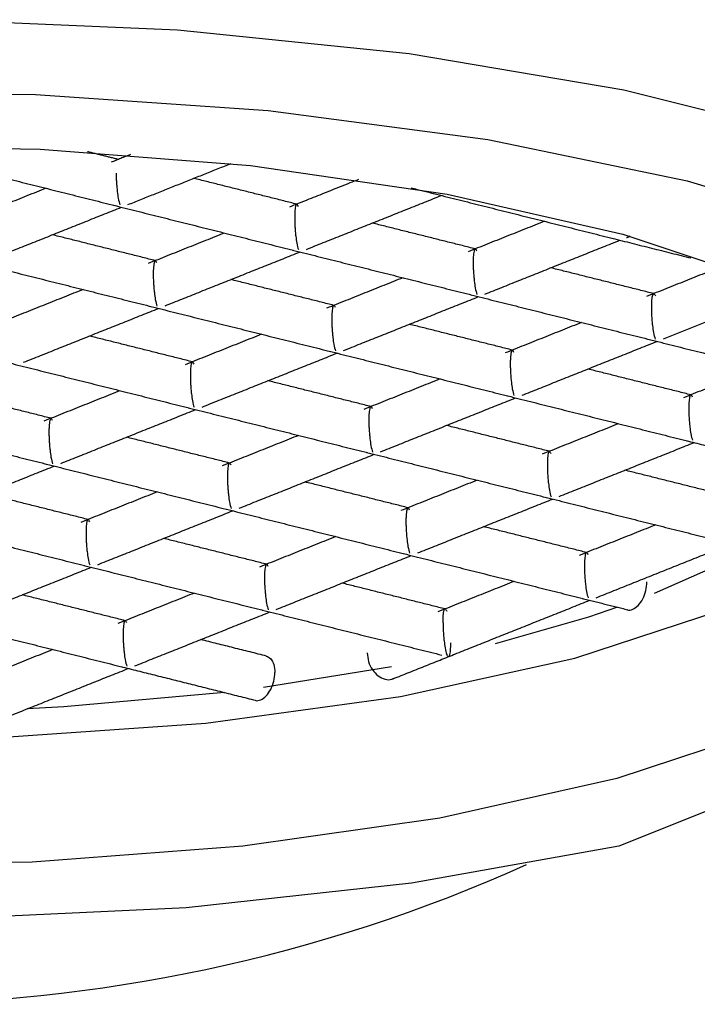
# Model space of a CAD drawing. Header units: millimetres. Extents: x 3935.343 to 3935.388, y 1757.192 to 1757.346.
# Tile 3 of 5: x 3935.36652 to 3935.37247, y 1757.25347 to 1757.26211. Entities that reach past the tile are written whole.
import ezdxf

# ---------------------------------------------------------------- set-up
doc = ezdxf.new("R2010")
doc.units = ezdxf.units.MM
doc.layers.add('SANINDUSA', color=3, linetype='Continuous')

msp = doc.modelspace()

# ---------------------------------------------------------------- linework, layer by layer
at = {"layer": 'SANINDUSA'}
for p, q in [((3935.375942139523, 1757.256517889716), (3935.37177647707, 1757.25485514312)), ((3935.36977995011, 1757.256430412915), (3935.368655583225, 1757.256248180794))]:
    msp.add_line(p, q, dxfattribs=at)
at = {"layer": 'SANINDUSA', "flags": 128}
for points in [[(3935.37683742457, 1757.257349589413), (3935.377198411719, 1757.258015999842), (3935.377179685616, 1757.258692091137), (3935.376781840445, 1757.259356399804), (3935.376017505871, 1757.259987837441), (3935.374910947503, 1757.260566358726), (3935.373497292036, 1757.261073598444), (3935.371821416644, 1757.261493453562), (3935.36993652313, 1757.261812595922), (3935.367902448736, 1757.262020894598), (3935.365783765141, 1757.262111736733), (3935.363647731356, 1757.262082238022), (3935.361562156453, 1757.261933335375), (3935.359593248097, 1757.26166975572)], [(3935.358697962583, 1757.260838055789), (3935.360519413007, 1757.261163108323), (3935.362496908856, 1757.261378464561), (3935.364565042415, 1757.261477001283), (3935.366655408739, 1757.261455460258), (3935.368698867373, 1757.261314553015), (3935.370627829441, 1757.261058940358), (3935.37237849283, 1757.2606970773), (3935.373892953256, 1757.260240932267), (3935.375121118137, 1757.259705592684), (3935.376022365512, 1757.259108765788), (3935.376566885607, 1757.258470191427), (3935.376736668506, 1757.257810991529), (3935.376526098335, 1757.257152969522), (3935.375942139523, 1757.256517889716)], [(3935.359465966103, 1757.260429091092), (3935.361115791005, 1757.260727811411), (3935.3629145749, 1757.260922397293), (3935.364797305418, 1757.261005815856), (3935.366695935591, 1757.260975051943), (3935.368541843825, 1757.260831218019), (3935.370268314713, 1757.260579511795), (3935.371812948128, 1757.260229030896), (3935.373119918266, 1757.259792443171)], [(3935.373649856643, 1757.25955620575), (3935.373732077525, 1757.25945860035), (3935.373980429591, 1757.258904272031), (3935.373870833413, 1757.258345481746), (3935.373407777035, 1757.257805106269), (3935.372610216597, 1757.257305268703), (3935.372087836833, 1757.257073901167)], [(3935.37177647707, 1757.25485514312), (3935.369955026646, 1757.254530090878), (3935.367977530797, 1757.254314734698), (3935.365909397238, 1757.254216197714), (3935.363819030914, 1757.254237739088), (3935.361775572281, 1757.254378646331), (3935.359846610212, 1757.254634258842), (3935.358095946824, 1757.254996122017), (3935.356581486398, 1757.25545226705), (3935.355353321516, 1757.255987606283), (3935.354452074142, 1757.256584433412), (3935.353907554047, 1757.257223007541), (3935.353737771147, 1757.257882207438), (3935.353948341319, 1757.258540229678), (3935.354532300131, 1757.259175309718)], [(3935.355737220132, 1757.258795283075), (3935.355800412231, 1757.258449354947), (3935.356195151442, 1757.257873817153), (3935.356937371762, 1757.257333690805), (3935.357998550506, 1757.256849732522), (3935.359337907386, 1757.256440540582), (3935.360903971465, 1757.256121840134), (3935.36263656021, 1757.255905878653), (3935.364469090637, 1757.255800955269), (3935.366331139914, 1757.255811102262), (3935.36815115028, 1757.255935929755), (3935.369859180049, 1757.256170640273), (3935.371389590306, 1757.256506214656), (3935.372683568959, 1757.256929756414), (3935.373691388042, 1757.257424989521), (3935.374374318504, 1757.257972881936), (3935.37470611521, 1757.258552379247), (3935.374737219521, 1757.258795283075)], [(3935.371766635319, 1757.256953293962), (3935.371510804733, 1757.256866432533), (3935.370690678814, 1757.25663143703)], [(3935.368312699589, 1757.256204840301), (3935.36690186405, 1757.25607882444), (3935.366581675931, 1757.256061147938)], [(3935.373075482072, 1757.255882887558), (3935.371758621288, 1757.255449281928), (3935.370206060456, 1757.255102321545), (3935.368473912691, 1757.254854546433), (3935.366624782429, 1757.254714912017), (3935.364725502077, 1757.254688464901), (3935.362844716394, 1757.254776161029), (3935.361050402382, 1757.254974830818), (3935.359407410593, 1757.255277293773)]]:
    msp.add_lwpolyline(points, dxfattribs=at)
at = {"layer": 'SANINDUSA'}
msp.add_arc((3935.365237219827, 1757.267467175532), 0.01400000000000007, 245.8389500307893, 294.1610499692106, dxfattribs=at)
for points in [[(3935.365774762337, 1757.260875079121), (3935.367351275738, 1757.260480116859)], [(3935.36738134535, 1757.260884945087), (3935.367109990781, 1757.260952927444)], [(3935.36748846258, 1757.260927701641), (3935.367317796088, 1757.26085957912)], [(3935.367466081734, 1757.260488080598), (3935.368371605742, 1757.260849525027)], [(3935.368948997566, 1757.260492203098), (3935.368044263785, 1757.260718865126)], [(3935.369490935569, 1757.260708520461), (3935.368885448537, 1757.260466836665)], [(3935.366746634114, 1757.260631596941), (3935.366075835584, 1757.26036384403)], [(3935.369953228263, 1757.26063513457), (3935.370160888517, 1757.260583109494)], [(3935.369033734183, 1757.260095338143), (3935.370219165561, 1757.260568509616)], [(3935.370152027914, 1757.260585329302), (3935.371728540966, 1757.260190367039)], [(3935.366224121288, 1757.259992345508), (3935.367409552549, 1757.260465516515)], [(3935.367342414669, 1757.260482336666), (3935.368918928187, 1757.260087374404)], [(3935.370516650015, 1757.260099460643), (3935.369611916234, 1757.260326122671)], [(3935.371123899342, 1757.260341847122), (3935.370453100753, 1757.260074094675)], [(3935.367707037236, 1757.259996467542), (3935.366802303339, 1757.26022312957)], [(3935.368314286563, 1757.260238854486), (3935.367643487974, 1757.259971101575)], [(3935.371719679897, 1757.260192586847), (3935.372410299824, 1757.26001956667)], [(3935.371843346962, 1757.260198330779), (3935.371876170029, 1757.260211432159)], [(3935.370601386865, 1757.259702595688), (3935.37178681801, 1757.260175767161)], [(3935.36779177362, 1757.259599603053), (3935.368977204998, 1757.26007277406)], [(3935.368910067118, 1757.260089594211), (3935.370486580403, 1757.259694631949)], [(3935.366100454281, 1757.259986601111), (3935.367676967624, 1757.259591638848)], [(3935.372084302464, 1757.259706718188), (3935.371179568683, 1757.259933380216)], [(3935.372698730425, 1757.259951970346), (3935.372020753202, 1757.25968135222)], [(3935.369881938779, 1757.259846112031), (3935.369211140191, 1757.25957835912)], [(3935.369274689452, 1757.259603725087), (3935.368369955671, 1757.259830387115)], [(3935.367072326, 1757.259743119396), (3935.366401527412, 1757.259475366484)], [(3935.369359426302, 1757.259206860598), (3935.370544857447, 1757.259680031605)], [(3935.3704777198, 1757.259696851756), (3935.372054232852, 1757.259301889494)], [(3935.372169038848, 1757.259309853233), (3935.373106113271, 1757.259683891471)], [(3935.366549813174, 1757.259103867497), (3935.367735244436, 1757.25957703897)], [(3935.367668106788, 1757.259593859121), (3935.36924461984, 1757.259198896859)], [(3935.370842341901, 1757.259210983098), (3935.36993760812, 1757.259437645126)], [(3935.371449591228, 1757.259453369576), (3935.37077879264, 1757.259185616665)], [(3935.368032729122, 1757.259107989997), (3935.367127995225, 1757.259334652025)], [(3935.368639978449, 1757.259350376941), (3935.367969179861, 1757.259082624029)], [(3935.370927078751, 1757.258814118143), (3935.372112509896, 1757.259287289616)], [(3935.372045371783, 1757.259304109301), (3935.373637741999, 1757.258905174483)], [(3935.368117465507, 1757.258711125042), (3935.369302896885, 1757.259184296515)], [(3935.369235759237, 1757.259201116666), (3935.370812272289, 1757.258806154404)], [(3935.366426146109, 1757.259098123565), (3935.36800265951, 1757.258703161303)], [(3935.373017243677, 1757.259060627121), (3935.372346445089, 1757.258792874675)], [(3935.37240999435, 1757.258818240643), (3935.371505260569, 1757.259044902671)], [(3935.369600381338, 1757.258715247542), (3935.368695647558, 1757.25894190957)], [(3935.370207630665, 1757.258957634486), (3935.369536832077, 1757.258689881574)], [(3935.366790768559, 1757.258612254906), (3935.365886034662, 1757.258838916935)], [(3935.367398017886, 1757.258854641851), (3935.366727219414, 1757.258586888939)], [(3935.370803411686, 1757.258808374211), (3935.372379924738, 1757.258413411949)], [(3935.369685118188, 1757.258318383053), (3935.370870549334, 1757.25879155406)], [(3935.36687550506, 1757.258215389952), (3935.368060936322, 1757.258688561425)], [(3935.367993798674, 1757.25870538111), (3935.369570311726, 1757.258310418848)], [(3935.365184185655, 1757.258602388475), (3935.366760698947, 1757.258207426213)], [(3935.371168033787, 1757.258322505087), (3935.370263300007, 1757.258549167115)], [(3935.371775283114, 1757.258564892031), (3935.371104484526, 1757.258297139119)], [(3935.368965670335, 1757.258461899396), (3935.368294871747, 1757.258194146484)], [(3935.368358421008, 1757.258219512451), (3935.367453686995, 1757.25844617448)], [(3935.371252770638, 1757.257925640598), (3935.372438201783, 1757.258398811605)], [(3935.372371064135, 1757.258415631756), (3935.373553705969, 1757.258119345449)], [(3935.368443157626, 1757.25782264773), (3935.369628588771, 1757.25829581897)], [(3935.369561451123, 1757.258312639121), (3935.371137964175, 1757.257917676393)], [(3935.365633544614, 1757.257719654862), (3935.366818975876, 1757.258192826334)], [(3935.366751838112, 1757.25820964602), (3935.368328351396, 1757.257814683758)], [(3935.372735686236, 1757.257929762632), (3935.371830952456, 1757.258156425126)], [(3935.369926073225, 1757.257826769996), (3935.369021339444, 1757.258053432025)], [(3935.370533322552, 1757.258069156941), (3935.369862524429, 1757.257801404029)], [(3935.367116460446, 1757.257723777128), (3935.366211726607, 1757.25795043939)], [(3935.367723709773, 1757.25796616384), (3935.367052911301, 1757.257698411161)], [(3935.370010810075, 1757.257429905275), (3935.37119624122, 1757.257903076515)], [(3935.371129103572, 1757.257919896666), (3935.372705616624, 1757.257524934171)], [(3935.367201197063, 1757.257326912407), (3935.368386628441, 1757.257800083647)], [(3935.368319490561, 1757.257816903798), (3935.369896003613, 1757.257421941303)], [(3935.365509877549, 1757.25771391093), (3935.36708639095, 1757.257318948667)], [(3935.372100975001, 1757.257676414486), (3935.371430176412, 1757.257408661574)], [(3935.371493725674, 1757.257434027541), (3935.370588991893, 1757.257660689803)], [(3935.368684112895, 1757.257331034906), (3935.367779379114, 1757.257557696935)], [(3935.369291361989, 1757.257573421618), (3935.368620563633, 1757.257305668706)], [(3935.371578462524, 1757.25703716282), (3935.37282744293, 1757.25753570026)], [(3935.36988714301, 1757.257424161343), (3935.371463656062, 1757.257029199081)], [(3935.368768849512, 1757.256934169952), (3935.369954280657, 1757.257407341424)], [(3935.3659592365, 1757.256831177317), (3935.367144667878, 1757.257304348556)], [(3935.367077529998, 1757.257321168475), (3935.368654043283, 1757.256926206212)], [(3935.370251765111, 1757.256938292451), (3935.36934703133, 1757.25716495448)], [(3935.370859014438, 1757.257180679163), (3935.370188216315, 1757.256912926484)], [(3935.368049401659, 1757.257077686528), (3935.36737860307, 1757.256809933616)], [(3935.367442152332, 1757.256835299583), (3935.366537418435, 1757.257061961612)], [(3935.370336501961, 1757.25654142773), (3935.371521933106, 1757.257014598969)], [(3935.371454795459, 1757.257031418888), (3935.371853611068, 1757.256931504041)], [(3935.367526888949, 1757.256438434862), (3935.368712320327, 1757.256911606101)], [(3935.368645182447, 1757.25692842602), (3935.370221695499, 1757.256533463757)], [(3935.365835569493, 1757.256825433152), (3935.36741208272, 1757.256430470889)], [(3935.368683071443, 1757.256524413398), (3935.368105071, 1757.256669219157)], [(3935.366807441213, 1757.256581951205), (3935.366124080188, 1757.256309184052)], [(3935.369796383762, 1757.256325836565), (3935.370343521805, 1757.256544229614)], [(3935.366272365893, 1757.255937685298), (3935.367470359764, 1757.256415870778)], [(3935.367403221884, 1757.25643269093), (3935.368585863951, 1757.256136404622)]]:
    msp.add_open_spline(points, degree=1, dxfattribs=at)
for points, knots in [([(3935.367362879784, 1757.260764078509), (3935.367362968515, 1757.260751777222), (3935.367363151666, 1757.2607263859), (3935.36736496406, 1757.260685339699), (3935.367368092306, 1757.2606432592), (3935.367373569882, 1757.260592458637), (3935.367381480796, 1757.26053039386), (3935.367390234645, 1757.260502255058), (3935.367395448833, 1757.260485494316)], [0, 0, 0, 0, 0.09925389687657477, 0.2048718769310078, 0.3198249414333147, 0.4464285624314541, 0.6702678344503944, 1, 1, 1, 1]), ([(3935.368963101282, 1757.260472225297), (3935.368957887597, 1757.260481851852), (3935.368949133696, 1757.260498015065), (3935.368941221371, 1757.260485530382), (3935.368935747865, 1757.260463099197), (3935.36893261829, 1757.260437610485), (3935.368930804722, 1757.260407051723), (3935.368930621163, 1757.260382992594), (3935.368930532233, 1757.26037133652)], [0, 0, 0, 0, 0.3296973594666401, 0.5535696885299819, 0.6801668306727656, 0.7951133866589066, 0.9007373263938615, 1, 1, 1, 1]), ([(3935.368930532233, 1757.26037133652), (3935.368930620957, 1757.260359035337), (3935.368930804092, 1757.260333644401), (3935.36893261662, 1757.26029259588), (3935.368935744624, 1757.260250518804), (3935.368941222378, 1757.260199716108), (3935.3689491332, 1757.260137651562), (3935.368957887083, 1757.260109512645), (3935.368963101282, 1757.260092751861)], [0, 0, 0, 0, 0.09925335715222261, 0.2048693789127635, 0.3198277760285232, 0.4464307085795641, 0.6702696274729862, 1, 1, 1, 1]), ([(3935.370530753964, 1757.260079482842), (3935.370525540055, 1757.260089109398), (3935.37051678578, 1757.260105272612), (3935.370508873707, 1757.260092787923), (3935.370503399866, 1757.260070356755), (3935.370500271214, 1757.260044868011), (3935.370498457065, 1757.260014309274), (3935.370498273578, 1757.25999025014), (3935.370498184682, 1757.259978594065)], [0, 0, 0, 0, 0.3296974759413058, 0.5535697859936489, 0.6801669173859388, 0.7951133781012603, 0.9007373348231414, 1, 1, 1, 1]), ([(3935.367721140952, 1757.259976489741), (3935.367715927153, 1757.25998611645), (3935.367707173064, 1757.260002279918), (3935.367699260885, 1757.259989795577), (3935.367693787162, 1757.259967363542), (3935.367690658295, 1757.259941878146), (3935.367688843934, 1757.259911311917), (3935.367688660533, 1757.259887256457), (3935.36768857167, 1757.259875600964)], [0, 0, 0, 0, 0.3296986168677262, 0.553571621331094, 0.6801691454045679, 0.7951160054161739, 0.9007284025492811, 1, 1, 1, 1]), ([(3935.370498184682, 1757.259978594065), (3935.370498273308, 1757.259966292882), (3935.370498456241, 1757.259940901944), (3935.370500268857, 1757.259899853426), (3935.370503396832, 1757.259857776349), (3935.370508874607, 1757.259806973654), (3935.370516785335, 1757.259744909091), (3935.370525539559, 1757.259716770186), (3935.370530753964, 1757.259700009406)], [0, 0, 0, 0, 0.09925333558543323, 0.2048693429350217, 0.3198277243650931, 0.4464306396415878, 0.670269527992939, 1, 1, 1, 1]), ([(3935.36768857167, 1757.259875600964), (3935.367688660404, 1757.259863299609), (3935.367688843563, 1757.259837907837), (3935.367690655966, 1757.259796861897), (3935.367693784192, 1757.259754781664), (3935.367699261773, 1757.259703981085), (3935.367707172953, 1757.259641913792), (3935.367715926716, 1757.259613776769), (3935.367721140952, 1757.25959701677)], [0, 0, 0, 0, 0.09924901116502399, 0.2048642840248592, 0.3198159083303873, 0.4464179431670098, 0.6702552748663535, 1, 1, 1, 1]), ([(3935.372065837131, 1757.25958585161), (3935.372065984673, 1757.259597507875), (3935.372066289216, 1757.259621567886), (3935.372068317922, 1757.259652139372), (3935.372071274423, 1757.25967761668), (3935.372076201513, 1757.259700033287), (3935.372086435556, 1757.259712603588), (3935.372093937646, 1757.25969639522), (3935.372098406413, 1757.259686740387)], [0, 0, 0, 0, 0.09924855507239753, 0.2048616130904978, 0.3198261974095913, 0.4464299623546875, 0.6702551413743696, 1, 1, 1, 1]), ([(3935.369288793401, 1757.259583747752), (3935.369283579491, 1757.259593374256), (3935.369274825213, 1757.259609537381), (3935.369266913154, 1757.259597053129), (3935.369261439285, 1757.259574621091), (3935.36925831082, 1757.259549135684), (3935.369256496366, 1757.259518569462), (3935.369256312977, 1757.259494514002), (3935.369256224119, 1757.259482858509)], [0, 0, 0, 0, 0.3296985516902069, 0.5535715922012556, 0.6801691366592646, 0.7951159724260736, 0.9007283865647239, 0.9999999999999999, 0.9999999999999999, 0.9999999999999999, 0.9999999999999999]), ([(3935.372098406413, 1757.259307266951), (3935.372093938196, 1757.259324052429), (3935.372086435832, 1757.259352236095), (3935.37207620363, 1757.259414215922), (3935.372071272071, 1757.259465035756), (3935.372068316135, 1757.259507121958), (3935.372066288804, 1757.259548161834), (3935.372065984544, 1757.259573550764), (3935.372065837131, 1757.25958585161)], [0, 0, 0, 0, 0.3296919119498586, 0.5535694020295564, 0.6801633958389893, 0.7951110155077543, 0.9007320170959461, 1, 1, 1, 1]), ([(3935.369256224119, 1757.259482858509), (3935.369256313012, 1757.259470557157), (3935.369256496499, 1757.2594451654), (3935.369258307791, 1757.259404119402), (3935.369261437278, 1757.259362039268), (3935.369266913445, 1757.259311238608), (3935.369274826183, 1757.259249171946), (3935.369283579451, 1757.259221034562), (3935.369288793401, 1757.259204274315)], [0, 0, 0, 0, 0.09924905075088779, 0.2048643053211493, 0.3198160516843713, 0.4464180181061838, 0.6702546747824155, 1, 1, 1, 1]), ([(3935.37085644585, 1757.259191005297), (3935.37085123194, 1757.259200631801), (3935.370842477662, 1757.259216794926), (3935.370834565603, 1757.259204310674), (3935.370829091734, 1757.259181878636), (3935.370825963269, 1757.259156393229), (3935.370824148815, 1757.259125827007), (3935.370823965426, 1757.259101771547), (3935.370823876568, 1757.259090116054)], [0, 0, 0, 0, 0.3296985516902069, 0.5535715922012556, 0.6801691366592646, 0.7951159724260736, 0.9007283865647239, 0.9999999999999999, 0.9999999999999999, 0.9999999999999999, 0.9999999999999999]), ([(3935.368046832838, 1757.259088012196), (3935.368041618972, 1757.259097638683), (3935.368032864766, 1757.259113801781), (3935.368024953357, 1757.259101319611), (3935.368019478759, 1757.259078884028), (3935.368016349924, 1757.259053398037), (3935.368014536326, 1757.259022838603), (3935.368014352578, 1757.258998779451), (3935.368014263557, 1757.258987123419)], [0, 0, 0, 0, 0.3297033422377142, 0.5535797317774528, 0.6801610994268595, 0.7951089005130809, 0.9007355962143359, 1, 1, 1, 1]), ([(3935.370823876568, 1757.259090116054), (3935.370823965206, 1757.259077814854), (3935.37082414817, 1757.259052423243), (3935.370825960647, 1757.25901137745), (3935.370829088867, 1757.258969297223), (3935.370834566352, 1757.258918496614), (3935.370842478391, 1757.258856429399), (3935.370851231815, 1757.258828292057), (3935.37085644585, 1757.25881153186)], [0, 0, 0, 0, 0.09924786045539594, 0.2048631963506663, 0.319814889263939, 0.446416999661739, 0.6702545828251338, 0.9999999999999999, 0.9999999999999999, 0.9999999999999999, 0.9999999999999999]), ([(3935.368014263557, 1757.258987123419), (3935.368014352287, 1757.258974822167), (3935.368014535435, 1757.25894943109), (3935.368016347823, 1757.258908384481), (3935.368019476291, 1757.258866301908), (3935.368024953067, 1757.25881550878), (3935.368032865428, 1757.25875343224), (3935.368041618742, 1757.258725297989), (3935.368046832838, 1757.258708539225)], [0, 0, 0, 0, 0.09925267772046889, 0.2048679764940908, 0.3198196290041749, 0.4464315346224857, 0.6702551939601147, 0.9999999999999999, 0.9999999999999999, 0.9999999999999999, 0.9999999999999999]), ([(3935.372424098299, 1757.258798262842), (3935.372418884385, 1757.258807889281), (3935.372410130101, 1757.258824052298), (3935.372402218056, 1757.258811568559), (3935.372396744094, 1757.25878913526), (3935.372393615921, 1757.258763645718), (3935.372391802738, 1757.258733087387), (3935.372391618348, 1757.258709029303), (3935.372391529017, 1757.258697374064)], [0, 0, 0, 0, 0.3296983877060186, 0.5535713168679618, 0.6801702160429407, 0.7951183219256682, 0.9007425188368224, 1, 1, 1, 1]), ([(3935.369614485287, 1757.258695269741), (3935.369609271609, 1757.258704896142), (3935.369600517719, 1757.258721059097), (3935.369592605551, 1757.25870857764), (3935.36958713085, 1757.258686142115), (3935.369584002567, 1757.258660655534), (3935.369582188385, 1757.258630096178), (3935.3695820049, 1757.258606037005), (3935.369581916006, 1757.258594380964)], [0, 0, 0, 0, 0.3297030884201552, 0.5535792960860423, 0.6801605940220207, 0.7951089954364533, 0.9007356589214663, 1, 1, 1, 1]), ([(3935.372391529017, 1757.258697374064), (3935.372391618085, 1757.258685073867), (3935.372391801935, 1757.258659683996), (3935.372393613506, 1757.258618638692), (3935.37239674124, 1757.258576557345), (3935.37240221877, 1757.258525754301), (3935.372410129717, 1757.258463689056), (3935.372418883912, 1757.258435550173), (3935.372424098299, 1757.258418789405)], [0, 0, 0, 0, 0.09924552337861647, 0.2048610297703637, 0.3198175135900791, 0.4464274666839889, 0.6702676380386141, 1, 1, 1, 1]), ([(3935.366804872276, 1757.258592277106), (3935.366799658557, 1757.258601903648), (3935.366790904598, 1757.25861806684), (3935.366782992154, 1757.258605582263), (3935.36677751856, 1757.258583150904), (3935.366774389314, 1757.258557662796), (3935.366772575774, 1757.258527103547), (3935.366772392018, 1757.258503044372), (3935.366772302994, 1757.258491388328)], [0, 0, 0, 0, 0.3296973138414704, 0.5535696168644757, 0.6801667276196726, 0.7951125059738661, 0.9007373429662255, 1, 1, 1, 1]), ([(3935.369581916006, 1757.258594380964), (3935.369582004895, 1757.258582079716), (3935.369582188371, 1757.258556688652), (3935.369583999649, 1757.258515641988), (3935.369587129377, 1757.258473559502), (3935.369592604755, 1757.258422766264), (3935.369600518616, 1757.258360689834), (3935.369609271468, 1757.258332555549), (3935.369614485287, 1757.25831579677)], [0, 0, 0, 0, 0.09925268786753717, 0.2048679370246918, 0.319819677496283, 0.4464314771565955, 0.6702552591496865, 1, 1, 1, 1]), ([(3935.366772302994, 1757.258491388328), (3935.366772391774, 1757.258479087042), (3935.366772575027, 1757.25845369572), (3935.366774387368, 1757.258412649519), (3935.366777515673, 1757.258370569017), (3935.36678299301, 1757.258319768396), (3935.366790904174, 1757.258257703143), (3935.366799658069, 1757.258229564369), (3935.366804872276, 1757.258212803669)], [0, 0, 0, 0, 0.09925381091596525, 0.2048716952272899, 0.3198246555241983, 0.4464281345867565, 0.6702680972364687, 1, 1, 1, 1]), ([(3935.371182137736, 1757.258302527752), (3935.371176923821, 1757.258312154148), (3935.371168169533, 1757.258328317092), (3935.371160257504, 1757.258315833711), (3935.371154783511, 1757.258293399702), (3935.37115165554, 1757.258267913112), (3935.371149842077, 1757.258237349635), (3935.371149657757, 1757.258213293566), (3935.371149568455, 1757.258201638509)], [0, 0, 0, 0, 0.3297022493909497, 0.5535778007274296, 0.6801781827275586, 0.7951276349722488, 0.9007402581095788, 1, 1, 1, 1]), ([(3935.368372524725, 1757.258199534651), (3935.36836731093, 1757.258209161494), (3935.368358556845, 1757.258225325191), (3935.368350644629, 1757.258212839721), (3935.368345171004, 1757.258190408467), (3935.368342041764, 1757.258164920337), (3935.368340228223, 1757.258134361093), (3935.368340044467, 1757.258110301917), (3935.368339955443, 1757.258098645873)], [0, 0, 0, 0, 0.3296974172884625, 0.5535697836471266, 0.6801668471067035, 0.7951125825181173, 0.9007373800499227, 1, 1, 1, 1]), ([(3935.371149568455, 1757.258201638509), (3935.371149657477, 1757.258189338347), (3935.371149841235, 1757.258163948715), (3935.371151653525, 1757.258122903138), (3935.371154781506, 1757.258080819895), (3935.371160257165, 1757.258030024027), (3935.371168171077, 1757.257967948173), (3935.371176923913, 1757.257939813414), (3935.371182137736, 1757.257923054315)], [0, 0, 0, 0, 0.09924444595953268, 0.2048574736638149, 0.3198115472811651, 0.4464309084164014, 0.6702541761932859, 0.9999999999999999, 0.9999999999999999, 0.9999999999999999, 0.9999999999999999]), ([(3935.368339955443, 1757.258098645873), (3935.368340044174, 1757.258086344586), (3935.368340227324, 1757.258060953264), (3935.36834203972, 1757.258019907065), (3935.368345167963, 1757.257977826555), (3935.368350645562, 1757.257927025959), (3935.368358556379, 1757.257864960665), (3935.368367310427, 1757.257836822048), (3935.368372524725, 1757.257820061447)], [0, 0, 0, 0, 0.09925383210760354, 0.204871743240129, 0.3198247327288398, 0.4464282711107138, 0.6702682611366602, 1, 1, 1, 1]), ([(3935.369940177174, 1757.257806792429), (3935.369934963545, 1757.257816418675), (3935.369926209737, 1757.257832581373), (3935.369918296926, 1757.257820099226), (3935.369912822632, 1757.257797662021), (3935.369909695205, 1757.257772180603), (3935.369907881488, 1757.257741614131), (3935.369907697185, 1757.257717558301), (3935.369907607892, 1757.257705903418)], [0, 0, 0, 0, 0.3296970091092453, 0.5535692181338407, 0.6801676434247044, 0.7951308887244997, 0.900742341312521, 1, 1, 1, 1]), ([(3935.367130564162, 1757.257703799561), (3935.367125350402, 1757.257713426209), (3935.367116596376, 1757.257729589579), (3935.36710868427, 1757.257717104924), (3935.367103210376, 1757.257694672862), (3935.367100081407, 1757.257669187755), (3935.367098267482, 1757.257638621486), (3935.367098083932, 1757.257614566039), (3935.367097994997, 1757.25760291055)], [0, 0, 0, 0, 0.3296986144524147, 0.5535717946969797, 0.680169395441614, 0.7951159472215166, 0.9007283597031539, 1, 1, 1, 1]), ([(3935.369907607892, 1757.257705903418), (3935.369907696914, 1757.257693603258), (3935.36990788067, 1757.257668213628), (3935.369909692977, 1757.257627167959), (3935.369912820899, 1757.257585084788), (3935.369918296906, 1757.257534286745), (3935.369926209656, 1757.257472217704), (3935.369934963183, 1757.257444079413), (3935.369940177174, 1757.257427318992)], [0, 0, 0, 0, 0.09924474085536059, 0.2048580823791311, 0.3198130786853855, 0.4464322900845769, 0.6702703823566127, 1, 1, 1, 1]), ([(3935.367097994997, 1757.25760291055), (3935.36709808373, 1757.257590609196), (3935.367098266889, 1757.257565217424), (3935.367100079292, 1757.257524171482), (3935.367103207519, 1757.257482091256), (3935.367108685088, 1757.257431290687), (3935.367116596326, 1757.257369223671), (3935.367125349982, 1757.257341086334), (3935.367130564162, 1757.257324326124)], [0, 0, 0, 0, 0.09924900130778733, 0.2048642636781, 0.3198158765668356, 0.4464178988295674, 0.6702547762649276, 1, 1, 1, 1]), ([(3935.371507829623, 1757.257414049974), (3935.371502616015, 1757.25742367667), (3935.371493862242, 1757.257439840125), (3935.371485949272, 1757.257427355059), (3935.371480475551, 1757.257404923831), (3935.371477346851, 1757.257379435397), (3935.371475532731, 1757.257348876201), (3935.371475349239, 1757.257324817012), (3935.371475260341, 1757.257313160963)], [0, 0, 0, 0, 0.3296971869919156, 0.553569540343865, 0.6801665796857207, 0.7951126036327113, 0.9007374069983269, 1, 1, 1, 1]), ([(3935.368698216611, 1757.257311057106), (3935.368693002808, 1757.257320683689), (3935.368684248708, 1757.257336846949), (3935.368676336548, 1757.257324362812), (3935.36867086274, 1757.257301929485), (3935.368667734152, 1757.257276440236), (3935.368665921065, 1757.257245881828), (3935.368665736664, 1757.257221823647), (3935.368665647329, 1757.257210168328)], [0, 0, 0, 0, 0.3296982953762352, 0.5535712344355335, 0.680170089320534, 0.7951178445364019, 0.9007420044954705, 1, 1, 1, 1]), ([(3935.371475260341, 1757.257313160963), (3935.371475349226, 1757.257300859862), (3935.371475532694, 1757.257275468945), (3935.371477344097, 1757.257234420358), (3935.371480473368, 1757.257192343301), (3935.371485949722, 1757.257141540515), (3935.371493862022, 1757.257079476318), (3935.371502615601, 1757.257051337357), (3935.371507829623, 1757.257034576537)], [0, 0, 0, 0, 0.09925280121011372, 0.2048694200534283, 0.3198279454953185, 0.446430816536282, 0.6702695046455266, 0.9999999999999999, 0.9999999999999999, 0.9999999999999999, 0.9999999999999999]), ([(3935.368665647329, 1757.257210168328), (3935.368665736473, 1757.257197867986), (3935.368665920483, 1757.257172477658), (3935.368667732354, 1757.257131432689), (3935.368670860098, 1757.257089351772), (3935.368676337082, 1757.257038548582), (3935.368684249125, 1757.25697648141), (3935.368693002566, 1757.256948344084), (3935.368698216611, 1757.256931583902)], [0, 0, 0, 0, 0.09924132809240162, 0.2048536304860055, 0.3198081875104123, 0.4464171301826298, 0.670254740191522, 1, 1, 1, 1]), ([(3935.371851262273, 1757.256932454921), (3935.371851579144, 1757.256932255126), (3935.371865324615, 1757.256923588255), (3935.371900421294, 1757.256933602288), (3935.371948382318, 1757.256965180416), (3935.37198966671, 1757.257024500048), (3935.372018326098, 1757.257098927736), (3935.372022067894, 1757.257150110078), (3935.372023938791, 1757.257175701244)], [0, 0, 0, 0, 0.004697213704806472, 0.2037592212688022, 0.4028252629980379, 0.6018794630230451, 0.8009397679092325, 1, 1, 1, 1]), ([(3935.370233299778, 1757.256817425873), (3935.370233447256, 1757.256829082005), (3935.370233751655, 1757.256853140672), (3935.370235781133, 1757.25688371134), (3935.37023873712, 1757.256909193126), (3935.370243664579, 1757.25693160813), (3935.370253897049, 1757.256944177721), (3935.370261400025, 1757.256927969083), (3935.37026586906, 1757.256918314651)], [0, 0, 0, 0, 0.09925787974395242, 0.2048717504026, 0.3198211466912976, 0.4464260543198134, 0.6702719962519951, 1, 1, 1, 1]), ([(3935.367456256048, 1757.256815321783), (3935.367451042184, 1757.256824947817), (3935.367442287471, 1757.256841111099), (3935.367434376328, 1757.256828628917), (3935.367428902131, 1757.256806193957), (3935.36742577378, 1757.256780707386), (3935.367423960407, 1757.25675014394), (3935.367423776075, 1757.256726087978), (3935.367423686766, 1757.256714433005)], [0, 0, 0, 0, 0.3296831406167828, 0.5535781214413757, 0.6801785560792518, 0.795128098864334, 0.9007407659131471, 1, 1, 1, 1]), ([(3935.370233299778, 1757.256817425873), (3935.370233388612, 1757.256805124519), (3935.370233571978, 1757.256779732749), (3935.37023538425, 1757.256738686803), (3935.370238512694, 1757.256696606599), (3935.370243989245, 1757.256645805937), (3935.370251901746, 1757.256583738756), (3935.37026065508, 1757.256555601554), (3935.37026586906, 1757.256538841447)], [0, 0, 0, 0, 0.0992489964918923, 0.2048642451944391, 0.3198158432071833, 0.4464177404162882, 0.6702551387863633, 1, 1, 1, 1]), ([(3935.367423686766, 1757.256714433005), (3935.367423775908, 1757.256702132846), (3935.367423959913, 1757.256676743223), (3935.367425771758, 1757.256635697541), (3935.367428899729, 1757.256593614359), (3935.367434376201, 1757.256542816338), (3935.367442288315, 1757.256480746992), (3935.36745104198, 1757.256452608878), (3935.367456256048, 1757.256435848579)], [0, 0, 0, 0, 0.09924473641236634, 0.2048580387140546, 0.3198130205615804, 0.4464322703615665, 0.6702707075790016, 1, 1, 1, 1]), ([(3935.370298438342, 1757.256639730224), (3935.370298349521, 1757.25662807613), (3935.370298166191, 1757.256604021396), (3935.370296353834, 1757.256573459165), (3935.370293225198, 1757.256547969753), (3935.370287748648, 1757.25652553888), (3935.370279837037, 1757.256513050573), (3935.370271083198, 1757.256529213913), (3935.37026586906, 1757.256538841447)], [0, 0, 0, 0, 0.09925362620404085, 0.204865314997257, 0.3198168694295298, 0.4464385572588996, 0.670276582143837, 1, 1, 1, 1]), ([(3935.369567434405, 1757.25655164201), (3935.369569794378, 1757.256526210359), (3935.3695745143, 1757.256475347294), (3935.369610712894, 1757.256403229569), (3935.369662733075, 1757.256347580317), (3935.369723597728, 1757.256319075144), (3935.369772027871, 1757.256313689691), (3935.369792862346, 1757.256326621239), (3935.369797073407, 1757.256329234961)], [0, 0, 0, 0, 0.1903566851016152, 0.3807115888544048, 0.5710716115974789, 0.7614212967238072, 0.9517785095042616, 1, 1, 1, 1]), ([(3935.368680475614, 1757.256524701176), (3935.368694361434, 1757.256518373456), (3935.36872246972, 1757.256505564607), (3935.368750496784, 1757.256452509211), (3935.368754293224, 1757.256404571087), (3935.368756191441, 1757.256380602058)], [0, 0, 0, 0, 0.3280318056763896, 0.6640163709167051, 1, 1, 1, 1]), ([(3935.368583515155, 1757.256137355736), (3935.368583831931, 1757.256137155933), (3935.368597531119, 1757.256128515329), (3935.368632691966, 1757.25613848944), (3935.368680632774, 1757.256170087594), (3935.368721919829, 1757.256229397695), (3935.368750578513, 1757.256303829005), (3935.368754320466, 1757.256355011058), (3935.368756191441, 1757.256380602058)], [0, 0, 0, 0, 0.004711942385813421, 0.2037717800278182, 0.4028227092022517, 0.6018834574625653, 0.8009419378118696, 1, 1, 1, 1])]:
    msp.add_open_spline(points, degree=3, knots=knots, dxfattribs=at)

doc.saveas('drawing.dxf')
